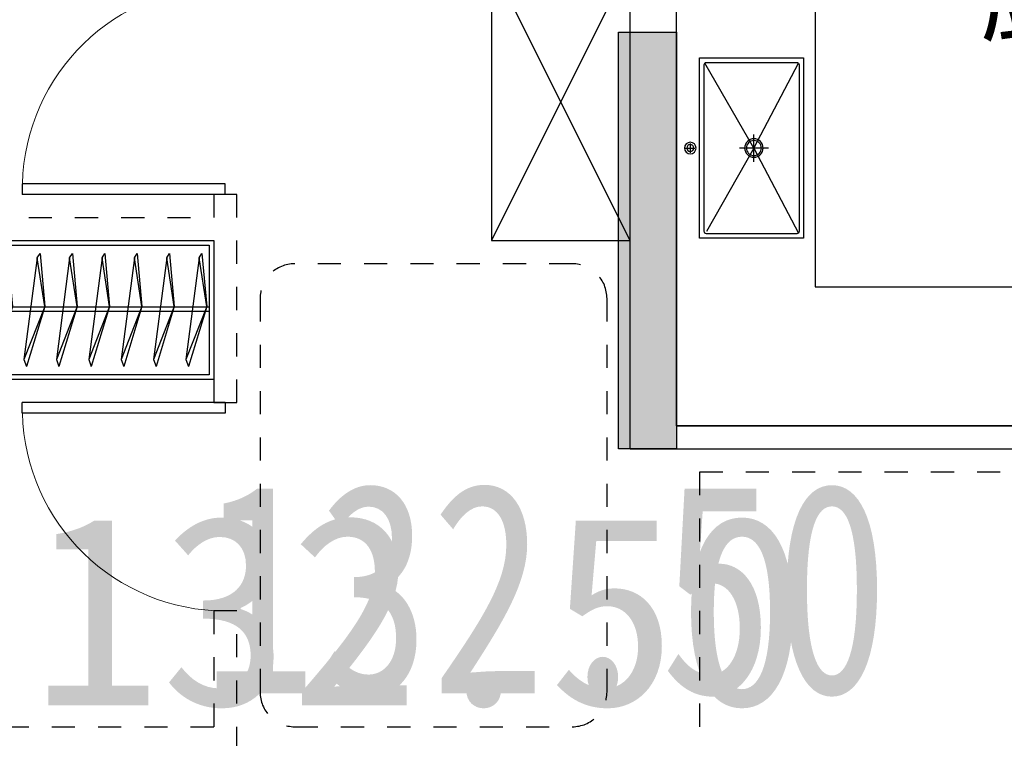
# Model space of a CAD drawing. Header units: millimetres. Extents: x 296296 to 297283, y 219875 to 220035.
# Tile 7 of 256: x 296553.68 to 296557.93, y 220014.24 to 220017.35. Entities that reach past the tile are written whole.
import ezdxf

# ---------------------------------------------------------------- set-up
doc = ezdxf.new("R2010")
doc.units = ezdxf.units.MM
doc.linetypes.add('185洋房-西边套-1F南入（报建版）-旧规$0$DASH', pattern=[0.35, 0.25, -0.1])
doc.linetypes.add('185洋房-西边套-1F南入（报建版）-旧规$0$洋房户型$0$_DASH', pattern=[0.6, 0.4, -0.2])
doc.layers.add('$面积结果', color=7, linetype='Continuous')
doc.layers.add('面积-住宅全面积', color=1, linetype='Continuous')
doc.styles.add('dw', font='simhei.ttf')
doc.styles.get("Standard").update_dxf_attribs({"font": 'arial.ttf'})

# ---------------------------------------------------------------- blocks, each defined once
blk = doc.blocks.new('qAEWTW4ygrewyhreyteutu')
blk.add_hatch(color=253).paths.add_polyline_path([(957174.9, 189058.4), (957174.9, 187258.4), (956924.9, 187258.4), (956924.9, 189058.4)], flags=0)
at = {"color": 253}
blk.add_lwpolyline([(957174.9, 189058.4), (957174.9, 187258.4), (956924.9, 187258.4), (956924.9, 189058.4), (957174.9, 189058.4)], close=True, dxfattribs=at)
blk = doc.blocks.new('dzuerujfysiktuykluyikyuj')
h = blk.add_hatch()
h.set_pattern_fill('钢筋混凝土', color=253, scale=100)
h.set_pattern_definition([(45, (0, 0), (-176.776695, 176.776695), []), (50, (0, 0), (717.26018, -62.75213), [75, -825]), (355, (0, 0), (-138.75133, 752.19213), [60, -660]), (100.4514, (59.8, -5.2), (578.5094, 689.43954), [63.7402, -701.1421]), (46.1842, (0, 200), (1067.24105, -165.519), [112.5, -1237.5]), (96.6356, (88.9, 186.2), (934.6627, 974.1179), [95.6103, -1051.713]), (351.1842, (0, 200), (934.6619, 974.1186), [90, -990]), (21, (100, 150), (596.90705, -402.6189), [75, -825]), (326, (100, 150), (243.31533, 725.15005), [60, -660]), (71.4514, (149.74, 116.45), (840.22263, 322.5305), [63.7402, -701.1421]), (37.5, (0, 0), (12.159855, 332.893854), [0, -652, 0, -670, 0, -662.5]), (7.5, (0, 0), (263.06954, 394.41171), [0, -382, 0, -637, 0, -252.5]), (327.5, (-223, 0), (533.822436, -22.55487), [0, -250, 0, -780, 0, -1035]), (317.5, (-323, 0), (583.18617, 100.10498), [0, -325, 0, -518, 0, -735])])
h.paths.add_polyline_path([(1106524.9, 389058.4), (1106524.9, 387258.4), (1106274.9, 387258.4), (1106274.9, 389058.4)])
h.paths.add_polyline_path([(1120674.9, 389058.4), (1120674.9, 387258.4), (1120424.9, 387258.4), (1120424.9, 389058.4)])
h.paths.add_polyline_path([(1088474.9, 389058.4), (1088474.9, 387258.4), (1088224.9, 387258.4), (1088224.9, 389058.4)])
h.paths.add_polyline_path([(1138724.9, 389058.4), (1138724.9, 387258.4), (1138474.9, 387258.4), (1138474.9, 389058.4)])
h.paths.add_polyline_path([(1113574.9, 387858.4), (1113574.9, 384858.4), (1113374.9, 384858.4), (1113374.9, 387858.4)])
h.paths.add_polyline_path([(1143674.9, 392958.4), (1143674.9, 391158.4), (1143474.9, 391158.4), (1143474.9, 392758.4), (1143174.9, 392758.4), (1143174.9, 392958.4)])
h.paths.add_polyline_path([(1083474.9, 392758.4), (1083474.9, 391158.4), (1083274.9, 391158.4), (1083274.9, 392958.4), (1083774.9, 392958.4), (1083774.9, 392758.4)])
h.paths.add_polyline_path([(1127074.9, 392758.4), (1127074.9, 391258.4), (1126874.9, 391258.4), (1126874.9, 392958.4), (1127424.9, 392958.4), (1127424.9, 392758.4)])
h.paths.add_polyline_path([(1100074.9, 392958.4), (1100074.9, 391258.4), (1099874.9, 391258.4), (1099874.9, 392758.4), (1099524.9, 392758.4), (1099524.9, 392958.4)])
h.paths.add_polyline_path([(1132274.9, 392958.4), (1132274.9, 391258.4), (1132074.9, 391258.4), (1132074.9, 392758.4), (1131724.9, 392758.4), (1131724.9, 392958.4)])
h.paths.add_polyline_path([(1094874.9, 392758.4), (1094874.9, 391258.4), (1094674.9, 391258.4), (1094674.9, 392958.4), (1095224.9, 392958.4), (1095224.9, 392758.4)])
h.paths.add_polyline_path([(1113974.9, 380258.4), (1113974.9, 380058.4), (1113374.9, 380058.4), (1113374.9, 381858.4), (1113574.9, 381858.4), (1113574.9, 380258.4)])
h.paths.add_polyline_path([(1145774.9, 392358.4), (1145774.9, 390658.4), (1145574.9, 390658.4), (1145574.9, 392158.4), (1145124.9, 392158.4), (1145124.9, 392358.4)])
h.paths.add_polyline_path([(1081374.9, 392158.4), (1081374.9, 390658.4), (1081174.9, 390658.4), (1081174.9, 392358.4), (1081824.9, 392358.4), (1081824.9, 392158.4)])
h.paths.add_polyline_path([(1141974.9, 380058.4), (1141974.9, 379458.4), (1141174.9, 379458.4), (1141174.9, 379658.4), (1141774.9, 379658.4), (1141774.9, 380258.4), (1142724.9, 380258.4), (1142724.9, 380058.4)])
h.paths.add_polyline_path([(1109774.9, 380058.4), (1109774.9, 379458.4), (1108974.9, 379458.4), (1108974.9, 379658.4), (1109574.9, 379658.4), (1109574.9, 380258.4), (1110524.9, 380258.4), (1110524.9, 380058.4)])
h.paths.add_polyline_path([(1117974.9, 379658.4), (1117974.9, 379458.4), (1117174.9, 379458.4), (1117174.9, 380058.4), (1116424.9, 380058.4), (1116424.9, 380258.4), (1117374.9, 380258.4), (1117374.9, 379658.4)])
h.paths.add_polyline_path([(1085774.9, 379658.4), (1085774.9, 379458.4), (1084974.9, 379458.4), (1084974.9, 380058.4), (1084224.9, 380058.4), (1084224.9, 380258.4), (1085174.9, 380258.4), (1085174.9, 379658.4)])
h.paths.add_polyline_path([(1115674.9, 392758.4), (1115674.9, 391158.4), (1115474.9, 391158.4), (1115474.9, 392158.4), (1115174.9, 392158.4), (1115174.9, 392358.4), (1115474.9, 392358.4), (1115474.9, 392958.4), (1115974.9, 392958.4), (1115974.9, 392758.4)])
h.paths.add_polyline_path([(1111474.9, 392158.4), (1111474.9, 391158.4), (1111274.9, 391158.4), (1111274.9, 392758.4), (1110974.9, 392758.4), (1110974.9, 392958.4), (1111474.9, 392958.4), (1111474.9, 392358.4), (1111774.9, 392358.4), (1111774.9, 392158.4)])
h.paths.add_polyline_path([(1130799.9, 387258.4), (1130799.9, 386658.4), (1128349.9, 386658.4), (1128349.9, 387258.4), (1128549.9, 387258.4), (1128549.9, 386858.4), (1130599.9, 386858.4), (1130599.9, 387258.4)])
h.paths.add_polyline_path([(1098599.9, 387258.4), (1098599.9, 386658.4), (1096149.9, 386658.4), (1096149.9, 387258.4), (1096349.9, 387258.4), (1096349.9, 386858.4), (1098399.9, 386858.4), (1098399.9, 387258.4)])
h.paths.add_polyline_path([(1128549.9, 389158.4), (1128549.9, 388743.4), (1128349.9, 388743.4), (1128349.9, 389358.4), (1130799.9, 389358.4), (1130799.9, 388743.4), (1130599.9, 388743.4), (1130599.9, 389158.4)])
h.paths.add_polyline_path([(1098599.9, 389358.4), (1098599.9, 388743.4), (1098399.9, 388743.4), (1098399.9, 389158.4), (1096349.9, 389158.4), (1096349.9, 388743.4), (1096149.9, 388743.4), (1096149.9, 389358.4)])
h.paths.add_polyline_path([(1125274.8, 392958.4), (1125274.8, 390058.4), (1125074.8, 390058.4), (1125074.8, 392758.4), (1124674.9, 392758.4), (1124674.9, 392958.4)])
h.paths.add_polyline_path([(1101874.9, 392758.4), (1101874.9, 390058.4), (1101674.9, 390058.4), (1101674.9, 392958.4), (1102274.9, 392958.4), (1102274.9, 392758.4)])
h.paths.add_polyline_path([(1093074.9, 392958.4), (1093074.9, 390058.4), (1092874.9, 390058.4), (1092874.9, 392758.4), (1092474.9, 392758.4), (1092474.9, 392958.4)])
h.paths.add_polyline_path([(1134074.9, 392758.4), (1134074.9, 390058.4), (1133874.9, 390058.4), (1133874.9, 392958.4), (1134474.9, 392958.4), (1134474.9, 392758.4)])
h.paths.add_polyline_path([(1145774.9, 383408.4), (1145774.9, 380058.4), (1145174.9, 380058.4), (1145174.9, 380258.4), (1145574.9, 380258.4), (1145574.9, 383408.4)])
h.paths.add_polyline_path([(1081774.9, 380258.4), (1081774.9, 380058.4), (1081174.9, 380058.4), (1081174.9, 383408.4), (1081374.9, 383408.4), (1081374.9, 380258.4)])
h.paths.add_polyline_path([(1100774.9, 386658.4), (1100774.9, 388108.4), (1100574.9, 388108.4), (1100574.9, 386658.4)])
h.paths.add_polyline_path([(1100774.9, 388708.4), (1100774.9, 389358.4), (1099874.9, 389358.4), (1099874.9, 389158.4), (1100574.9, 389158.4), (1100574.9, 388708.4)])
h.paths.add_polyline_path([(1126374.9, 386658.4), (1126374.9, 388108.4), (1126174.9, 388108.4), (1126174.9, 386658.4)])
h.paths.add_polyline_path([(1126374.9, 388708.4), (1126374.9, 389158.4), (1127074.9, 389158.4), (1127074.9, 389358.4), (1126174.9, 389358.4), (1126174.9, 388708.4)])
h.paths.add_polyline_path([(1094174.9, 389158.4), (1094174.9, 386658.4), (1093974.9, 386658.4), (1093974.9, 389358.4), (1094874.9, 389358.4), (1094874.9, 389158.4)])
h.paths.add_polyline_path([(1132974.9, 389358.4), (1132974.9, 386658.4), (1132774.9, 386658.4), (1132774.9, 389158.4), (1132074.9, 389158.4), (1132074.9, 389358.4)])
h.paths.add_polyline_path([(1088474.9, 392958.4), (1088474.9, 392158.4), (1088074.9, 392158.4), (1088074.9, 392958.4)])
h.paths.add_polyline_path([(1106674.9, 392958.4), (1106674.9, 392158.4), (1106274.9, 392158.4), (1106274.9, 392958.4)])
h.paths.add_polyline_path([(1094174.9, 379658.4), (1094174.9, 379258.4), (1093474.9, 379258.4), (1093474.9, 379658.4)])
h.paths.add_polyline_path([(1101274.9, 379658.4), (1101274.9, 379258.4), (1100574.9, 379258.4), (1100574.9, 379658.4)])
h.paths.add_polyline_path([(1126374.9, 379658.4), (1126374.9, 379258.4), (1125674.9, 379258.4), (1125674.9, 379658.4)])
h.paths.add_polyline_path([(1133474.9, 379658.4), (1133474.9, 379258.4), (1132774.9, 379258.4), (1132774.9, 379658.4)])
h.paths.add_polyline_path([(1138874.9, 392958.4), (1138874.9, 392158.4), (1138474.9, 392158.4), (1138474.9, 392958.4)])
h.paths.add_polyline_path([(1120674.9, 392958.4), (1120674.9, 392158.4), (1120274.9, 392158.4), (1120274.9, 392958.4)])
at = {"color": 253}
blk.add_lwpolyline([(1088474.9, 389058.4), (1088474.9, 387258.4), (1088224.9, 387258.4), (1088224.9, 389058.4), (1088474.9, 389058.4)], close=True, dxfattribs=at)
blk = doc.blocks.new('eqrujhe5tjyrk6ryakyrkjyrautu')
at = {"color": 253}
blk.add_text('厨房', height=337.59, dxfattribs=at).set_placement((815687.1, 431053.7))
blk = doc.blocks.new('*U1228')
at = {"color": 253}
for p, q in [((600, 150), (-600, 150)), ((-600, 150), (-600, -450)), ((-600, 150), (600, -450)), ((600, 150), (-600, -450)), ((600, -450), (600, 150)), ((-600, -450), (600, -450))]:
    blk.add_line(p, q, dxfattribs=at)
blk = doc.blocks.new('185洋房-西边套-1F南入（报建版）-旧规$0$洋房户型$0$11A$C17570B11')
at = {"color": 253}
for p, q in [((0, 0), (-211, -32.5)), ((0, 0), (228.5, -89.9)), ((-211, -32.5), (-229.8, -20.5)), ((-211, -32.5), (228.5, -89.9)), ((228.5, -89.9), (259.1, -78.9))]:
    blk.add_line(p, q, dxfattribs=at)
blk.add_lwpolyline([(-229.8, -20.5), (0, 0), (259.1, -78.9)], dxfattribs=at)
blk = doc.blocks.new('*U1230')
at = {"color": 253}
for points in [[(1400, 0), (4500, 0), (4500, -600), (1400, -600)], [(1420, -20), (4480, -20), (4480, -580), (1420, -580)]]:
    blk.add_lwpolyline(points, close=True, dxfattribs=at)
for points in [[(1420, -285.3), (4480, -285.3)], [(1420, -305.3), (4480, -305.3)]]:
    blk.add_lwpolyline(points, dxfattribs=at)
at = {"color": 253, "rotation": 270}
for p in [(1529.6, -285.1), (1669.6, -285.1), (1809.6, -285.1), (1949.6, -285.1), (2089.6, -285.1), (2229.6, -285.1), (2369.6, -285.1), (2509.6, -285.1), (2649.6, -285.1), (2789.6, -285.1), (2929.6, -285.1), (3069.6, -285.1), (3209.6, -285.1), (3349.6, -285.1), (3489.6, -285.1), (3629.6, -285.1), (3769.6, -285.1), (3909.6, -285.1), (4049.6, -285.1), (4189.6, -285.1), (4329.6, -285.1), (4469.6, -285.1)]:
    blk.add_blockref('185洋房-西边套-1F南入（报建版）-旧规$0$洋房户型$0$11A$C17570B11', p, dxfattribs=at)
blk = doc.blocks.new('185洋房-西边套-1F南入（报建版）-旧规$0$185洋房-边套（报建版）$0$洋房户型$0$A$C5687057F')
at = {"color": 253}
for p, q in [((415, 570), (455, 570)), ((435, 590), (435, 550)), ((435, 295), (67.9, 507.1)), ((435, 295), (795, 500)), ((435, 232.4), (435, 357.6)), ((435, 295), (67.9, 102.9)), ((494, 295), (376, 295)), ((435, 295), (802.1, 102.9))]:
    blk.add_line(p, q, dxfattribs=at)
blk.add_lwpolyline([(45, 80), (825, 80), (825, 530), (45, 530)], close=True, dxfattribs=at)
blk.add_lwpolyline([(75, 100), (795, 100, 0.414214), (805, 110), (805, 500, 0.414214), (795, 510), (75, 510, 0.414214), (65, 500), (65, 110, 0.414214)], format="xyb", close=True, dxfattribs=at)
for centre, radius in [((435, 570), 25), ((435, 570), 15), ((435, 295), 40), ((435, 295), 32.5)]:
    blk.add_circle(centre, radius, dxfattribs=at)
blk = doc.blocks.new('185洋房-西边套-1F南入（报建版）-旧规$0$洋房户型$0$$DorLib2D$00000001')
at = {"color": 253}
for p, q in [((0.45, 0.975), (0.5, 0.975)), ((0.45, 0), (0.45, 0.975)), ((0.5, 0), (0.5, 0.975)), ((0.5, 0), (0.45, 0))]:
    blk.add_line(p, q, dxfattribs=at)
at = {"color": 253, "lineweight": 13}
blk.add_arc((0.475, 0), 0.975, 91.4693, 180, dxfattribs=at)
blk = doc.blocks.new('185洋房-西边套-1F南入（报建版）-旧规')
at = {"color": 253, "linetype": 'Continuous'}
for p, q in [((7000, 7700), (7000, 9800)), ((7200, 7800), (7200, 9800)), ((7200, 7800), (9900, 7800)), ((7000, 7700), (10000, 7700))]:
    blk.add_line(p, q, dxfattribs=at)
at = {"color": 253, "linetype": '185洋房-西边套-1F南入（报建版）-旧规$0$DASH'}
for p, q in [((5300, 8800), (5200, 8800)), ((5200, 8800), (5200, 8700)), ((5300, 8700), (5300, 8800)), ((2200, 8700), (5200, 8700)), ((5300, 7900), (5300, 8700)), ((2100, 8600), (5200, 8600)), ((5200, 8600), (5200, 7900)), ((5200, 7900), (5300, 7900)), ((5300, 7000), (5200, 7000)), ((5200, 7000), (5200, 6500)), ((5300, 6400), (5300, 7000)), ((3700, 6500), (5200, 6500))]:
    blk.add_line(p, q, dxfattribs=at)
at = {"color": 253}
blk.add_lwpolyline([(9900, 8400), (9900, 7800), (7200, 7800), (7200, 11650), (7800, 11650), (7800, 8400)], close=True, dxfattribs=at)
at = {"color": 253, "linetype": '185洋房-西边套-1F南入（报建版）-旧规$0$洋房户型$0$_DASH', "ltscale": 0.5}
blk.add_lwpolyline([(6900, 6650), (6900, 8350, 0.414214), (6750, 8500), (5550, 8500, 0.414214), (5400, 8350), (5400, 6650, 0.414214), (5550, 6500), (6750, 6500, 0.414214)], format="xyb", close=True, dxfattribs=at)
blk.add_lwpolyline([(7300, 2550), (12400, 2550), (12400, 7600), (7300, 7600)], close=True, dxfattribs=at)
at = {"color": 253, "rotation": 270}
blk.add_blockref('*U1228', (6850, 9200), dxfattribs=at)
at = {"color": 253, "xscale": -900, "zscale": 100}
for p, yscale, rotation in [((5250, 9250), 900, 90), ((5250, 7450), -900, 270)]:
    blk.add_blockref('185洋房-西边套-1F南入（报建版）-旧规$0$洋房户型$0$$DorLib2D$00000001', p, dxfattribs=dict(at, yscale=yscale, rotation=rotation))
at = {"color": 253, "extrusion": (0, 0, -1), "zscale": -0.9999999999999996, "rotation": 269.999998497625}
blk.add_blockref('185洋房-西边套-1F南入（报建版）-旧规$0$185洋房-边套（报建版）$0$洋房户型$0$A$C5687057F', (-7830, 9435), dxfattribs=at)
at = {"color": 253}
blk.add_blockref('*U1230', (700, 8600), dxfattribs=at)

msp = doc.modelspace()

# ---------------------------------------------------------------- block references
at = {"xscale": 0.001, "yscale": 0.001, "zscale": 0.001}
for name, p in [('qAEWTW4ygrewyhreyteutu', (295599.3393, 219828.235)), ('dzuerujfysiktuykluyikyuj', (295468.0393, 219628.235)), ('eqrujhe5tjyrk6ryakyrkjyrautu', (295742.1393, 219586.235))]:
    msp.add_blockref(name, p, dxfattribs=at)

# ---------------------------------------------------------------- next in the draw order: block references
msp.add_blockref('185洋房-西边套-1F南入（报建版）-旧规', (296549.3141, 220007.7935), dxfattribs=at)

# ---------------------------------------------------------------- next in the draw order: texts
at = {"layer": '$面积结果', "color": 1, "style": 'dw'}
msp.add_text('132.50', height=0.82066, dxfattribs=at).set_placement((296553.7268, 220014.3864))
at = {"layer": '面积-住宅全面积', "color": 1, "style": 'dw', "width": 0.8}
msp.add_text('132.50', height=0.91, dxfattribs=at).set_placement((296554.4625, 220014.4382))

doc.saveas('drawing.dxf')
